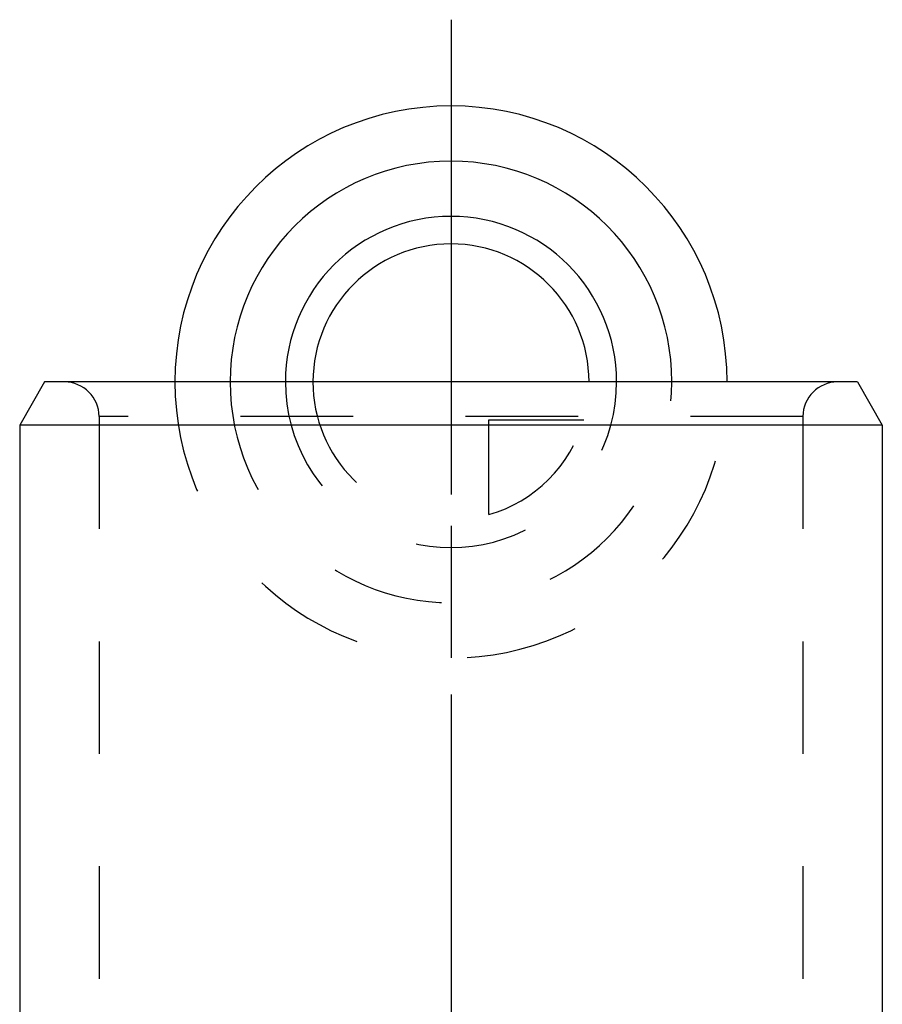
# Model space of a CAD drawing. Header units: millimetres. Extents: x 416 to 584, y 372 to 628.
# Tile 5 of 5: x 475 to 525, y 570 to 628. Entities that reach past the tile are written whole.
import ezdxf

# ---------------------------------------------------------------- set-up
doc = ezdxf.new("R2010")
doc.units = ezdxf.units.MM
doc.header["$LTSCALE"] = 65.185185
doc.linetypes.add('CENTER', pattern=[0.6, 0.375, -0.075, 0.075, -0.075])
doc.linetypes.add('HIDDEN', pattern=[0.2, 0.1, -0.1])
for name, color, linetype in [('ACHSEN_S', 7, 'CONTINUOUS'), ('FASEN', 7, 'CONTINUOUS'), ('FLAECHEN', 7, 'CONTINUOUS'), ('KONST.EL_MIT_GEO', 7, 'CONTINUOUS'), ('KURVEN', 7, 'CONTINUOUS')]:
    doc.layers.add(name, color=color, linetype=linetype)

msp = doc.modelspace()

# ---------------------------------------------------------------- linework, layer by layer
at = {"layer": 'ACHSEN_S', "color": 2, "linetype": 'CENTER'}
msp.add_line((500, 627.5), (500, 372.5), dxfattribs=at)
at = {"layer": 'FASEN', "color": 7, "linetype": 'Continuous'}
for p, q in [((476.443, 606.5), (475, 604)), ((523.557, 606.5), (476.443, 606.5)), ((523.557, 606.5), (525, 604)), ((475, 604), (475, 481.55)), ((525, 604), (475, 604)), ((525, 604), (525, 481.55))]:
    msp.add_line(p, q, dxfattribs=at)
at = {"layer": 'FLAECHEN', "color": 8, "linetype": 'HIDDEN'}
for p, q in [((479.6, 604.5), (479.6, 491.5)), ((520.4, 604.5), (520.4, 491.5))]:
    msp.add_line(p, q, dxfattribs=at)
at = {"layer": 'FLAECHEN', "color": 7, "linetype": 'Continuous'}
for p, q in [((475, 604), (475, 481.55)), ((525, 604), (525, 481.55))]:
    msp.add_line(p, q, dxfattribs=at)
at = {"layer": 'KONST.EL_MIT_GEO', "color": 8, "linetype": 'HIDDEN'}
for p, q in [((522.4, 606.5), (477.6, 606.5)), ((479.6, 604.5), (479.6, 491.5)), ((520.4, 604.5), (479.6, 604.5)), ((520.4, 604.5), (520.4, 491.5))]:
    msp.add_line(p, q, dxfattribs=at)
for centre, start, end in [((477.6, 604.5), 0, 90), ((522.4, 604.5), 90, 180)]:
    msp.add_arc(centre, 2, start, end, dxfattribs=at)
at = {"layer": 'KURVEN', "color": 40, "linetype": 'Continuous'}
msp.add_line((500, 622.5), (500, 606.5), dxfattribs=at)
at = {"layer": 'KURVEN', "color": 8, "linetype": 'HIDDEN'}
for p, q in [((516, 606.5), (484, 606.5)), ((500, 606.5), (500, 590.5)), ((502.2, 598.808), (502.2, 604.3)), ((502.2, 604.3), (507.692, 604.3))]:
    msp.add_line(p, q, dxfattribs=at)
at = {"layer": 'KURVEN', "color": 40, "linetype": 'Continuous'}
for radius, end in [(16, 180), (12.8, 180), (9.6, 179.9999), (8, 179.9999)]:
    msp.add_arc((500, 606.5), radius, 0, end, dxfattribs=at)
at = {"layer": 'KURVEN', "color": 8, "linetype": 'HIDDEN'}
for radius, start, end in [(16, 180, 360), (12.8, 180, 360), (9.6, 179.9999, 360), (8, 179.9999, 270), (8, 285.962, 344.038)]:
    msp.add_arc((500, 606.5), radius, start, end, dxfattribs=at)

doc.saveas('drawing.dxf')
